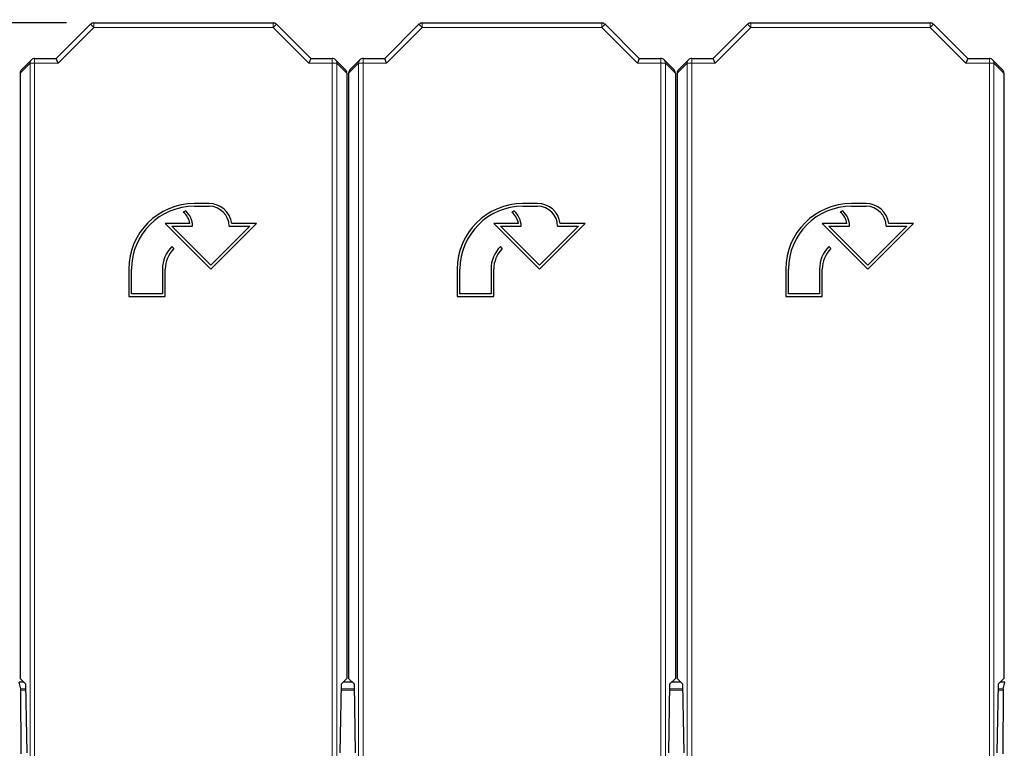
# Model space of a CAD drawing. Header units: millimetres. Extents: x 5 to 418, y 2 to 292.
# Tile 9 of 25: x 82 to 118, y 236 to 263. Entities that reach past the tile are written whole.
import ezdxf

# ---------------------------------------------------------------- set-up
doc = ezdxf.new("R2010")
doc.units = ezdxf.units.MM
doc.layers.add('SLD-0', color=7, linetype='Continuous')
doc.styles.add('SLDTEXTSTYLE0', font='TXT', dxfattribs={"width": 0.605})
doc.dimstyles.new('SLDDIMSTYLE0', dxfattribs={"dimtxt": 3.5, "dimasz": 3.302, "dimexe": 0, "dimexo": 0.0625, "dimgap": 0.875, "dimtad": 1, "dimlfac": 3, "dimrnd": 1e-09, "dimzin": 12, "dimdsep": 46, "dimtxsty": 'SLDTEXTSTYLE0', "dimsah": 1, "dimcen": 0.09, "dimadec": 0, "dimazin": 3, "dimtfac": 1, "dimtofl": 0, "dimtmove": 0, "dimatfit": 3, "dimfxl": 1, "dimfrac": 2, "dimtolj": 1, "dimtzin": 12, "dimarcsym": 0})
doc.dimstyles.new('SLDDIMSTYLE1', dxfattribs={"dimtxt": 3.5, "dimasz": 3.302, "dimexe": 0, "dimexo": 0.0625, "dimgap": 0.875, "dimtad": 1, "dimdec": 0, "dimlfac": 3, "dimrnd": 1e-09, "dimzin": 12, "dimdsep": 46, "dimtxsty": 'SLDTEXTSTYLE0', "dimsah": 1, "dimcen": 0.09, "dimadec": 0, "dimazin": 3, "dimtfac": 1, "dimtdec": 0, "dimtofl": 0, "dimtmove": 0, "dimatfit": 3, "dimfxl": 1, "dimfrac": 2, "dimtolj": 1, "dimtzin": 12, "dimarcsym": 0})
doc.dimstyles.new('SLDDIMSTYLE3', dxfattribs={"dimtxt": 3.5, "dimasz": 3.302, "dimexe": 0, "dimexo": 0.0625, "dimgap": 0.875, "dimtad": 1, "dimdec": 1, "dimlfac": 3, "dimrnd": 1e-09, "dimzin": 12, "dimdsep": 46, "dimtxsty": 'SLDTEXTSTYLE0', "dimsah": 1, "dimcen": 0.09, "dimadec": 0, "dimazin": 3, "dimtfac": 1, "dimtdec": 1, "dimtofl": 0, "dimtmove": 0, "dimatfit": 3, "dimfxl": 1, "dimfrac": 2, "dimtolj": 1, "dimtzin": 12, "dimarcsym": 0})

# ---------------------------------------------------------------- blocks, each defined once
blk = doc.blocks.new('_D_1')
at = {"layer": 'SLD-0'}
for p, q in [((84.069, 262.683), (33.517, 262.683)), ((34.517, 262.683), (34.517, 91.176)), ((70.735, 91.176), (33.517, 91.176))]:
    blk.add_line(p, q, dxfattribs=at)
for points in [[(34.517, 262.683), (34.009, 259.381), (35.025, 259.381)], [(34.517, 91.176), (35.025, 94.478), (34.009, 94.478)]]:
    blk.add_solid(points, dxfattribs=at)
at = {"layer": 'SLD-0', "insert": (30.005, 172.92), "char_height": 3.5, "attachment_point": 1, "rotation": 90, "style": 'SLDTEXTSTYLE0'}
blk.add_mtext('515', dxfattribs=at)
blk = doc.blocks.new('_D_4')
at = {"layer": 'SLD-0', "color": 7}
for p, q in [((52.015, 221.93), (52.015, 273.683)), ((135.348, 221.93), (135.348, 273.683)), ((52.015, 272.683), (135.348, 272.683))]:
    blk.add_line(p, q, dxfattribs=at)
for points in [[(52.015, 272.683), (55.317, 272.175), (55.317, 273.191)], [(135.348, 272.683), (132.046, 273.191), (132.046, 272.175)]]:
    blk.add_solid(points, dxfattribs=at)
at = {"layer": 'SLD-0', "color": 7, "insert": (89.671, 277.195), "char_height": 3.5, "attachment_point": 1, "style": 'SLDTEXTSTYLE0'}
blk.add_mtext('250', dxfattribs=at)
blk = doc.blocks.new('_D_6')
at = {"layer": 'SLD-0', "color": 7}
for p, q in [((60.348, 237.263), (60.348, 268.048)), ((127.015, 237.263), (127.015, 268.048)), ((60.348, 267.048), (127.015, 267.048))]:
    blk.add_line(p, q, dxfattribs=at)
for points in [[(60.348, 267.048), (63.65, 266.54), (63.65, 267.556)], [(127.015, 267.048), (123.713, 267.556), (123.713, 266.54)]]:
    blk.add_solid(points, dxfattribs=at)
at = {"layer": 'SLD-0', "color": 7, "insert": (89.336, 271.56), "char_height": 3.5, "attachment_point": 1, "style": 'SLDTEXTSTYLE0'}
blk.add_mtext('200', dxfattribs=at)
blk = doc.blocks.new('_D_7')
at = {"layer": 'SLD-0', "color": 7}
for p, q in [((84.069, 262.683), (39.685, 262.683)), ((40.685, 238.596), (40.685, 262.683)), ((67.681, 238.596), (39.685, 238.596))]:
    blk.add_line(p, q, dxfattribs=at)
for points in [[(40.685, 262.683), (40.177, 259.381), (41.193, 259.381)], [(40.685, 238.596), (41.193, 241.898), (40.177, 241.898)]]:
    blk.add_solid(points, dxfattribs=at)
at = {"layer": 'SLD-0', "color": 7, "insert": (36.173, 245.961), "char_height": 3.5, "attachment_point": 1, "rotation": 90, "style": 'SLDTEXTSTYLE0'}
blk.add_mtext('72,3', dxfattribs=at)

msp = doc.modelspace()

# ---------------------------------------------------------------- linework, layer by layer
at = {"color": 7, "linetype": 'Continuous', "lineweight": 25}
for p, q in [((83.6995, 261.3828), (84.9508, 262.6341)), ((85.0686, 262.683), (91.6277, 262.683)), ((91.7455, 262.6341), (92.9968, 261.3828)), ((95.6995, 261.3828), (96.9508, 262.6341)), ((97.0686, 262.683), (103.6277, 262.683)), ((103.7455, 262.6341), (104.9968, 261.3828)), ((107.6995, 261.3828), (108.9508, 262.6341)), ((109.0686, 262.683), (115.6277, 262.683)), ((115.7455, 262.6341), (116.9968, 261.3828)), ((82.794, 261.3341), (82.4303, 260.9704)), ((82.9118, 261.3828), (83.6995, 261.3828)), ((83.7685, 261.2162), (83.6995, 261.3828)), ((92.9968, 261.3828), (92.9278, 261.2162)), ((92.9968, 261.3828), (93.7845, 261.3828)), ((94.266, 260.9704), (93.9023, 261.3341)), ((94.794, 261.3341), (94.4303, 260.9704)), ((94.9118, 261.3828), (95.6995, 261.3828)), ((95.7685, 261.2162), (95.6995, 261.3828)), ((104.9968, 261.3828), (104.9278, 261.2162)), ((104.9968, 261.3828), (105.7845, 261.3828)), ((106.266, 260.9704), (105.9023, 261.3341)), ((106.794, 261.3341), (106.4303, 260.9704)), ((106.9118, 261.3828), (107.6995, 261.3828)), ((107.7685, 261.2162), (107.6995, 261.3828)), ((116.9968, 261.3828), (116.9278, 261.2162)), ((116.9968, 261.3828), (117.7845, 261.3828)), ((118.266, 260.9704), (117.9023, 261.3341)), ((82.3815, 260.8525), (82.3815, 238.7316)), ((94.3148, 260.8525), (94.3148, 238.7316)), ((94.3815, 260.8525), (94.3815, 238.7316)), ((106.3148, 260.8525), (106.3148, 238.7316)), ((106.3815, 260.8525), (106.3815, 238.7316)), ((118.3148, 260.8525), (118.3148, 238.7316)), ((89.2815, 256.0859), (88.7481, 256.0859)), ((101.2815, 256.0859), (100.7481, 256.0859)), ((113.2815, 256.0859), (112.7481, 256.0859)), ((88.4285, 255.8181), (88.3391, 255.7734)), ((88.7481, 255.9859), (89.2815, 255.9859)), ((100.4285, 255.8181), (100.3391, 255.7734)), ((100.7481, 255.9859), (101.2815, 255.9859)), ((112.4285, 255.8181), (112.3391, 255.7734)), ((112.7481, 255.9859), (113.2815, 255.9859)), ((88.582, 255.3526), (87.6815, 255.3526)), ((87.6815, 255.3526), (89.3481, 253.6859)), ((87.9229, 255.2526), (88.6815, 255.2526)), ((89.3481, 253.8273), (87.9229, 255.2526)), ((89.3481, 253.6859), (91.0148, 255.3526)), ((90.7734, 255.2526), (89.3481, 253.8273)), ((90.0148, 255.2526), (90.7734, 255.2526)), ((91.0148, 255.3526), (90.1088, 255.3526)), ((100.582, 255.3526), (99.6815, 255.3526)), ((99.6815, 255.3526), (101.3481, 253.6859)), ((99.9229, 255.2526), (100.6815, 255.2526)), ((101.3481, 253.8273), (99.9229, 255.2526)), ((101.3481, 253.6859), (103.0148, 255.3526)), ((102.7734, 255.2526), (101.3481, 253.8273)), ((102.0148, 255.2526), (102.7734, 255.2526)), ((103.0148, 255.3526), (102.1088, 255.3526)), ((112.582, 255.3526), (111.6815, 255.3526)), ((111.6815, 255.3526), (113.3481, 253.6859)), ((111.9229, 255.2526), (112.6815, 255.2526)), ((113.3481, 253.8273), (111.9229, 255.2526)), ((113.3481, 253.6859), (115.0148, 255.3526)), ((114.7734, 255.2526), (113.3481, 253.8273)), ((114.0148, 255.2526), (114.7734, 255.2526)), ((115.0148, 255.3526), (114.1088, 255.3526)), ((87.9939, 254.4402), (87.9232, 254.5109)), ((99.9939, 254.4402), (99.9232, 254.5109)), ((111.9939, 254.4402), (111.9232, 254.5109)), ((86.3481, 253.6859), (86.3481, 252.6859)), ((86.4481, 252.7859), (86.4481, 253.6859)), ((87.5815, 253.6859), (87.5815, 252.7859)), ((87.6815, 252.6859), (87.6815, 253.6859)), ((98.3481, 253.6859), (98.3481, 252.6859)), ((98.4481, 252.7859), (98.4481, 253.6859)), ((99.5815, 253.6859), (99.5815, 252.7859)), ((99.6815, 252.6859), (99.6815, 253.6859)), ((110.3481, 253.6859), (110.3481, 252.6859)), ((110.4481, 252.7859), (110.4481, 253.6859)), ((111.5815, 253.6859), (111.5815, 252.7859)), ((111.6815, 252.6859), (111.6815, 253.6859)), ((86.3481, 252.6859), (87.6815, 252.6859)), ((87.5815, 252.7859), (86.4481, 252.7859)), ((98.3481, 252.6859), (99.6815, 252.6859)), ((99.5815, 252.7859), (98.4481, 252.7859)), ((110.3481, 252.6859), (111.6815, 252.6859)), ((111.5815, 252.7859), (110.4481, 252.7859)), ((82.41, 238.3487), (82.3481, 238.5963)), ((82.5168, 238.5963), (82.3481, 238.5963)), ((82.5939, 238.5193), (82.3815, 238.7316)), ((82.6375, 236.0193), (82.5939, 238.5193)), ((94.1024, 238.5193), (94.0588, 236.0193)), ((94.3148, 238.7316), (94.1024, 238.5193)), ((94.5168, 238.5963), (94.1795, 238.5963)), ((94.5939, 238.5193), (94.3815, 238.7316)), ((94.6375, 236.0193), (94.5939, 238.5193)), ((106.1024, 238.5193), (106.0588, 236.0193)), ((106.3148, 238.7316), (106.1024, 238.5193)), ((106.5168, 238.5963), (106.1795, 238.5963)), ((106.5939, 238.5193), (106.3815, 238.7316)), ((106.6375, 236.0193), (106.5939, 238.5193)), ((118.1024, 238.5193), (118.0588, 236.0193)), ((118.3148, 238.7316), (118.1024, 238.5193)), ((118.3481, 238.5963), (118.1795, 238.5963)), ((118.2863, 238.3487), (118.3481, 238.5963)), ((82.4207, 235.9784), (82.4105, 238.3)), ((118.2858, 238.3), (118.2756, 235.9784))]:
    msp.add_line(p, q, dxfattribs=at)
at = {"color": 7, "linetype": 'Continuous', "lineweight": 18}
for p, q in [((84.9508, 262.6341), (85.0686, 262.5163)), ((85.0686, 262.683), (85.0686, 262.5163)), ((91.6277, 262.683), (91.6277, 262.5163)), ((91.7455, 262.6341), (91.6277, 262.5163)), ((96.9508, 262.6341), (97.0686, 262.5163)), ((97.0686, 262.683), (97.0686, 262.5163)), ((103.6277, 262.683), (103.6277, 262.5163)), ((103.7455, 262.6341), (103.6277, 262.5163)), ((108.9508, 262.6341), (109.0686, 262.5163)), ((109.0686, 262.683), (109.0686, 262.5163)), ((115.6277, 262.683), (115.6277, 262.5163)), ((115.7455, 262.6341), (115.6277, 262.5163)), ((85.0686, 262.5163), (83.7685, 261.2162)), ((91.6277, 262.5163), (85.0686, 262.5163)), ((92.9278, 261.2162), (91.6277, 262.5163)), ((97.0686, 262.5163), (95.7685, 261.2162)), ((103.6277, 262.5163), (97.0686, 262.5163)), ((104.9278, 261.2162), (103.6277, 262.5163)), ((109.0686, 262.5163), (107.7685, 261.2162)), ((115.6277, 262.5163), (109.0686, 262.5163)), ((116.9278, 261.2162), (115.6277, 262.5163)), ((82.7452, 261.2162), (82.3815, 260.8525)), ((82.7452, 229.772), (82.7452, 261.2162)), ((82.9118, 261.2162), (82.7452, 261.2162)), ((82.9118, 261.2162), (82.9118, 261.3828)), ((82.9118, 261.2162), (82.9118, 229.772)), ((83.7685, 261.2162), (82.9118, 261.2162)), ((93.7845, 261.2162), (92.9278, 261.2162)), ((93.7845, 261.3828), (93.7845, 261.2162)), ((93.7845, 229.772), (93.7845, 261.2162)), ((93.9511, 261.2162), (93.7845, 261.2162)), ((93.9511, 261.2162), (93.9511, 229.772)), ((94.3148, 260.8525), (93.9511, 261.2162)), ((94.7452, 261.2162), (94.3815, 260.8525)), ((94.7452, 229.772), (94.7452, 261.2162)), ((94.9118, 261.2162), (94.7452, 261.2162)), ((94.9118, 261.2162), (94.9118, 261.3828)), ((94.9118, 261.2162), (94.9118, 229.772)), ((95.7685, 261.2162), (94.9118, 261.2162)), ((105.7845, 261.2162), (104.9278, 261.2162)), ((105.7845, 261.3828), (105.7845, 261.2162)), ((105.7845, 229.772), (105.7845, 261.2162)), ((105.9511, 261.2162), (105.7845, 261.2162)), ((105.9511, 261.2162), (105.9511, 229.772)), ((106.3148, 260.8525), (105.9511, 261.2162)), ((106.7452, 261.2162), (106.3815, 260.8525)), ((106.9118, 261.2162), (106.7452, 261.2162)), ((106.7452, 229.772), (106.7452, 261.2162)), ((106.9118, 261.2162), (106.9118, 261.3828)), ((106.9118, 261.2162), (106.9118, 229.772)), ((107.7685, 261.2162), (106.9118, 261.2162)), ((117.7845, 261.2162), (116.9278, 261.2162)), ((117.7845, 261.3828), (117.7845, 261.2162)), ((117.7845, 229.772), (117.7845, 261.2162)), ((117.9511, 261.2162), (117.7845, 261.2162)), ((117.9511, 261.2162), (117.9511, 229.772)), ((118.3148, 260.8525), (117.9511, 261.2162)), ((82.41, 238.3487), (82.5968, 238.3487)), ((82.5977, 238.3), (82.4105, 238.3)), ((94.5977, 238.3), (94.0986, 238.3)), ((94.0995, 238.3487), (94.5968, 238.3487)), ((106.5977, 238.3), (106.0986, 238.3)), ((106.0995, 238.3487), (106.5968, 238.3487)), ((118.2858, 238.3), (118.0986, 238.3)), ((118.0995, 238.3487), (118.2863, 238.3487))]:
    msp.add_line(p, q, dxfattribs=at)
at = {"color": 7, "linetype": 'Continuous', "lineweight": 25}
for centre, radius, start, end in [((85.0686, 262.5163), 0.1667, 90, 135), ((91.6277, 262.5163), 0.1667, 45, 90), ((97.0686, 262.5163), 0.1667, 90, 135), ((103.6277, 262.5163), 0.1667, 45, 90), ((109.0686, 262.5163), 0.1667, 90, 135), ((115.6277, 262.5163), 0.1667, 45, 90), ((82.9118, 261.2162), 0.1667, 90, 135), ((93.7845, 261.2162), 0.1667, 45, 90), ((94.9118, 261.2162), 0.1667, 90, 135), ((105.7845, 261.2162), 0.1667, 45, 90), ((106.9118, 261.2162), 0.1667, 90, 135), ((117.7845, 261.2162), 0.1667, 45, 90), ((88.7481, 253.6859), 2.4, 90, 180), ((89.2815, 255.2526), 0.8333, 6.8921, 90), ((100.7481, 253.6859), 2.4, 90, 180), ((101.2815, 255.2526), 0.8333, 6.8921, 90), ((112.7481, 253.6859), 2.4, 90, 180), ((113.2815, 255.2526), 0.8333, 6.8921, 90), ((88.7481, 253.6859), 2.3, 90, 180), ((87.9229, 255.2526), 0.6667, 8.62693, 51.37356), ((87.9229, 255.2526), 0.7586, 0, 48.19891), ((89.2815, 255.2526), 0.7333, 0, 90), ((100.7481, 253.6859), 2.3, 90, 180), ((99.9229, 255.2526), 0.6667, 8.62693, 51.37356), ((99.9229, 255.2526), 0.7586, 0, 48.19891), ((101.2815, 255.2526), 0.7333, 0, 90), ((112.7481, 253.6859), 2.3, 90, 180), ((111.9229, 255.2526), 0.6667, 8.62693, 51.37356), ((111.9229, 255.2526), 0.7586, 0, 48.19891), ((113.2815, 255.2526), 0.7333, 0, 90), ((88.7481, 253.6859), 1.1667, 135, 180), ((88.7481, 253.6859), 1.0667, 135, 180), ((100.7481, 253.6859), 1.1667, 135, 180), ((100.7481, 253.6859), 1.0667, 135, 180), ((112.7481, 253.6859), 1.1667, 135, 180), ((112.7481, 253.6859), 1.0667, 135, 180)]:
    msp.add_arc(centre, radius, start, end, dxfattribs=at)
at = {"color": 7, "linetype": 'Continuous', "lineweight": 18}
for centre, start, end in [((82.9118, 261.2163), 135.00151, 180.01956), ((93.7845, 261.2163), 359.98044, 44.99849), ((94.9118, 261.2163), 135.00151, 180.01956), ((105.7845, 261.2163), 359.98044, 44.99849), ((106.9118, 261.2163), 135.00151, 180.01956), ((117.7845, 261.2163), 359.98044, 44.99849)]:
    msp.add_arc(centre, 0.1666, start, end, dxfattribs=at)
at = {"color": 7, "linetype": 'Continuous', "lineweight": 25}
for centre, major_axis, ratio, start_param, end_param in [((82.5482, 260.8526), (0.1179, 0.1179), 0.9996955, 1.5707963, 2.3563468), ((94.1481, 260.8526), (-0.1179, 0.1179), 0.9996955, 3.9268385, 4.712389), ((94.5482, 260.8526), (0.1179, 0.1179), 0.9996955, 1.5707963, 2.3563468), ((106.1481, 260.8526), (-0.1179, 0.1179), 0.9996955, 3.9268385, 4.712389), ((106.5482, 260.8526), (0.1179, 0.1179), 0.9996955, 1.5707963, 2.3563468), ((118.1481, 260.8526), (-0.1179, 0.1179), 0.9996955, 3.9268385, 4.712389), ((82.41, 238.1821), (0, 0.1667), 0.0043634, 5.4977871, 6.265732), ((118.2863, 238.1821), (0, 0.1667), 0.0043634, 0.0174533, 0.7853982)]:
    msp.add_ellipse(centre, major_axis=major_axis, ratio=ratio, start_param=start_param, end_param=end_param, dxfattribs=at)

# ---------------------------------------------------------------- dimensions: what is measured, and where the dimension line sits
at = {"layer": 'SLD-0', "color": 7}
for base, p1, p2, picture, middle in [((135.3481, 272.683), (52.0148, 220.9296), (135.3481, 220.9296), '_D_4', (93.6815, 272.683)), ((127.0148, 267.0481), (60.3481, 236.2629), (127.0148, 236.2629), '_D_6', (93.3461, 267.0481))]:
    dim = msp.add_linear_dim(base=base, p1=p1, p2=p2, dimstyle='SLDDIMSTYLE0', dxfattribs=at)
    dim.commit()
    dim.dimension.update_dxf_attribs({"geometry": picture, "text_midpoint": middle, "dimtype": 160})
at = {"layer": 'SLD-0'}
dim = msp.add_linear_dim(base=(34.5172, 91.1762), p1=(85.0686, 262.683), p2=(71.7353, 91.1762), angle=90, dimstyle='SLDDIMSTYLE1', dxfattribs=at)
dim.commit()
dim.dimension.update_dxf_attribs({"geometry": '_D_1', "text_midpoint": (34.5172, 176.9296), "dimtype": 160})
at = {"layer": 'SLD-0', "color": 7}
dim = msp.add_linear_dim(base=(40.6852, 262.683), p1=(68.6815, 238.5963), p2=(85.0686, 262.683), angle=90, dimstyle='SLDDIMSTYLE3', dxfattribs=at)
dim.commit()
dim.dimension.update_dxf_attribs({"geometry": '_D_7', "text_midpoint": (40.6852, 250.6396), "dimtype": 160})

doc.saveas('drawing.dxf')
